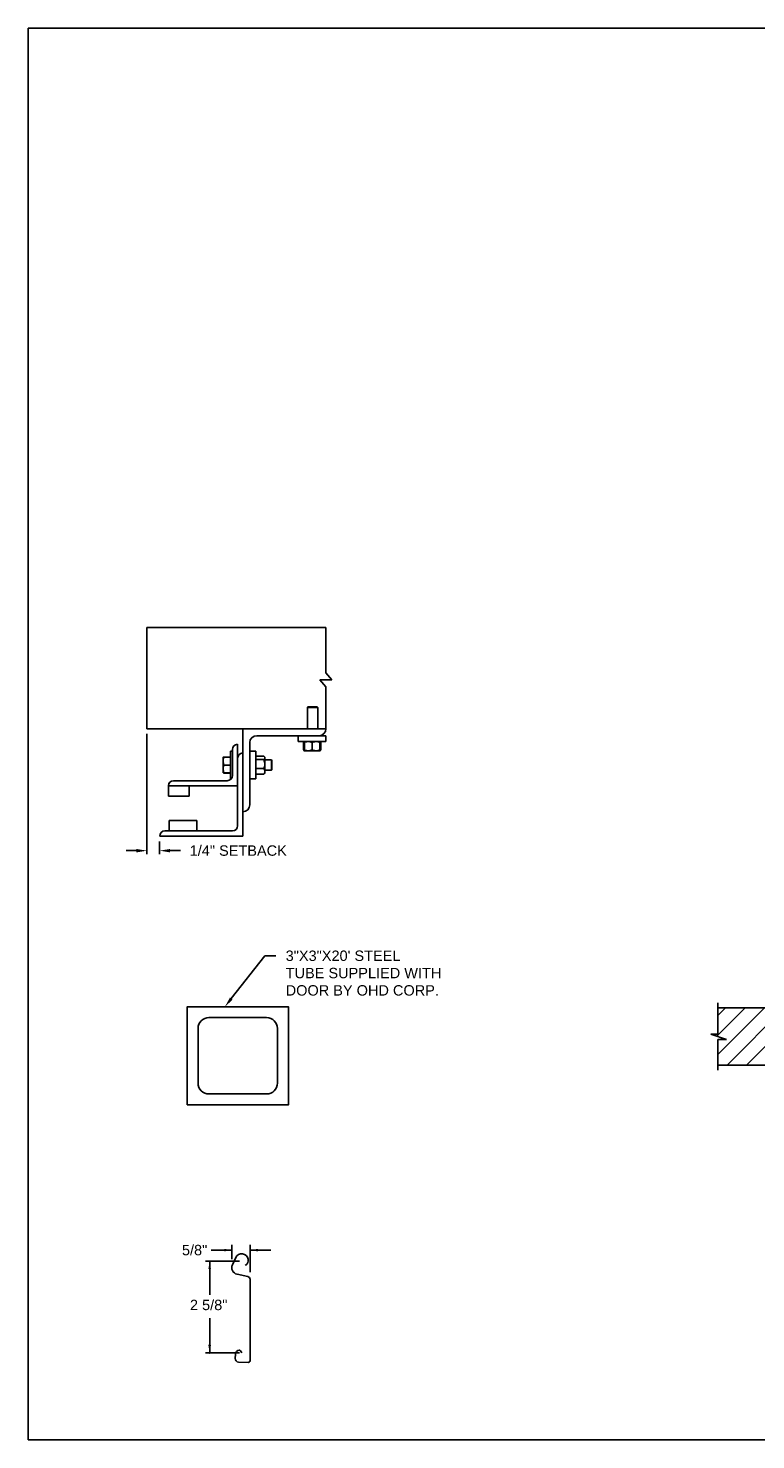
# Model space of a CAD drawing. Header units: inches. Extents: x 169.6 to 213.7, y 195.1 to 266.5.
# Tile 48 of 53: x 169.6 to 176.2, y 234.4 to 247.2. Entities that reach past the tile are written whole.
import ezdxf
from ezdxf import colors
from ezdxf.entities.mleader import LeaderData, LeaderLine
from ezdxf.math import Vec2, Vec3

# ---------------------------------------------------------------- set-up
doc = ezdxf.new("R2010")
doc.units = ezdxf.units.IN
doc.header["$LTSCALE"] = 0.25
doc.header["$MEASUREMENT"] = 0
for name, color, linetype in [('ANNOTATIONS', 1, 'Continuous'), ('CRANK LH', 7, 'Continuous'), ('DETAILS', 4, 'Continuous')]:
    doc.layers.add(name, color=color, linetype=linetype)
doc.styles.add('ARIAL', font='arial.ttf', dxfattribs={"height": 0.09375})
doc.dimstyles.new('STANDARD$0', dxfattribs={"dimtxt": 0.09375, "dimasz": 0.09375, "dimexe": 0.03125, "dimexo": 0.046875, "dimgap": 0.09, "dimtad": 0, "dimtih": 1, "dimtoh": 1, "dimdec": 4, "dimzin": 0, "dimdsep": 46, "dimtxsty": 'ARIAL', "dimcen": 0.09, "dimadec": 0, "dimazin": 0, "dimtfac": 1, "dimtdec": 4, "dimtofl": 0, "dimtmove": 0, "dimatfit": 1, "dimfxl": 1, "dimtolj": 1, "dimtzin": 0, "dimarcsym": 0})

# ---------------------------------------------------------------- blocks, each defined once
blk = doc.blocks.new('*D14')
at = {"layer": 'ANNOTATIONS', "color": 0, "lineweight": -2, "transparency": 16777216}
for p, q in [((170.659, 240.815), (170.659, 239.73)), ((170.774, 239.846), (170.774, 239.73)), ((170.565, 239.762), (170.472, 239.762)), ((170.868, 239.762), (170.962, 239.762))]:
    blk.add_line(p, q, dxfattribs=at)
at = {"layer": 'ANNOTATIONS', "color": 0, "transparency": 16777216}
for points in [[(170.565, 239.777), (170.565, 239.746), (170.659, 239.762)], [(170.868, 239.777), (170.868, 239.746), (170.774, 239.762)]]:
    blk.add_solid(points, dxfattribs=at)
at = {"layer": 'defpoints', "color": 0, "transparency": 16777216}
for p in [(170.659, 240.862), (170.774, 239.893), (170.774, 239.762)]:
    blk.add_point(p, dxfattribs=at)
at = {"layer": 'ANNOTATIONS', "color": 0, "transparency": 16777216, "insert": (171.483, 239.762), "char_height": 0.09375, "attachment_point": 5, "style": 'ARIAL'}
blk.add_mtext('\\A1;1/4" SETBACK', dxfattribs=at)

msp = doc.modelspace()

# ---------------------------------------------------------------- hatches: boundary and pattern name
at = {"layer": 'CRANK LH'}
h = msp.add_hatch(dxfattribs=at)
h.set_pattern_fill('ANSI31', color=256, style=0)
h.set_pattern_definition([(45, (-19.06376, -18.99941), (-0.08838835, 0.08838835), [])])
h.paths.add_polyline_path([(176.49639, 238.34305), (175.80889, 238.34305), (175.80889, 238.10585), (175.74478, 238.10585), (175.88685, 238.05895), (175.80889, 238.05895), (175.80889, 237.82743), (176.49639, 237.82743), (176.49639, 237.98993)])

# ---------------------------------------------------------------- linework, layer by layer
at = {"layer": 'ANNOTATIONS'}
for p, q in [((171.42624, 236.15789), (171.23874, 236.15789)), ((171.42624, 236.07614), (171.42624, 236.20477)), ((171.59076, 235.95778), (171.59076, 236.20477)), ((171.59076, 236.15789), (171.77826, 236.15789)), ((171.49457, 236.05746), (171.18677, 236.05746)), ((171.22525, 236.05746), (171.22525, 235.75589)), ((171.22525, 235.23024), (171.22525, 235.54493)), ((171.49457, 235.23024), (171.18677, 235.23024))]:
    msp.add_line(p, q, dxfattribs=at)
for p in [(171.55494, 236.02594), (171.22525, 235.30475), (171.22525, 235.23024)]:
    msp.add_point(p, dxfattribs=at)
for points in [[(171.35592, 236.14617), (171.35592, 236.16961), (171.42624, 236.15789)], [(171.66108, 236.16961), (171.66108, 236.14617), (171.59076, 236.15789)], [(171.23697, 235.98714), (171.21352, 235.98714), (171.22525, 236.05746)], [(171.23697, 235.30057), (171.21352, 235.30057), (171.22525, 235.23024)]]:
    msp.add_solid(points, dxfattribs=at)
at = {"layer": 'CRANK LH', "linetype": 'Continuous'}
for p, q in [((175.80889, 238.10585), (175.80889, 238.38993)), ((175.88685, 238.05895), (175.74478, 238.10585)), ((175.74478, 238.10585), (175.80889, 238.10585)), ((175.80889, 237.78055), (175.80889, 238.05895)), ((175.80889, 238.05895), (175.88685, 238.05895))]:
    msp.add_line(p, q, dxfattribs=at)
at = {"layer": 'CRANK LH'}
for p, q in [((175.80889, 238.34305), (176.49639, 238.34305)), ((175.80889, 237.82743), (176.49639, 237.82743))]:
    msp.add_line(p, q, dxfattribs=at)
at = {"layer": 'defpoints'}
msp.add_lwpolyline([(189.05875, 234.44685), (169.58887, 234.44685), (169.58887, 247.18196), (189.05875, 247.18196)], close=True, dxfattribs=at)
at = {"layer": 'DETAILS'}
for p, q in [((172.32668, 241.30234), (172.27235, 241.36559)), ((172.21802, 241.30234), (172.32668, 241.30234)), ((172.27235, 241.23909), (172.21802, 241.30234)), ((172.11086, 241.05859), (172.10625, 241.05398)), ((172.10625, 240.86184), (172.10625, 241.05398)), ((172.10625, 241.05398), (172.2, 241.05398)), ((172.11086, 241.05859), (172.1954, 241.05859)), ((172.1954, 241.05859), (172.2, 241.05398)), ((172.2, 241.05398), (172.2, 240.86184)), ((171.52434, 239.89309), (171.52434, 240.86184)), ((171.47746, 240.72121), (171.47746, 239.98684)), ((171.58684, 240.17434), (171.58684, 240.73684)), ((171.64934, 240.79934), (172.27434, 240.79934)), ((172.02434, 240.74609), (172.02434, 240.79934)), ((172.27434, 240.74609), (172.02434, 240.74609)), ((172.07335, 240.73851), (172.07028, 240.73671)), ((172.07028, 240.73671), (172.07028, 240.67234)), ((172.07244, 240.73671), (172.07244, 240.67234)), ((172.07587, 240.74337), (172.07886, 240.74594)), ((172.07903, 240.73799), (172.07639, 240.73671)), ((172.07639, 240.73671), (172.07639, 240.67234)), ((172.07903, 240.73671), (172.07903, 240.67234)), ((172.14934, 240.73671), (172.14934, 240.67234)), ((172.21965, 240.73671), (172.21965, 240.67234)), ((172.22228, 240.73671), (172.22228, 240.67234)), ((172.22624, 240.73671), (172.22624, 240.67234)), ((172.2284, 240.73671), (172.2284, 240.67234)), ((172.27434, 240.79934), (172.27434, 240.74609)), ((171.34659, 240.60403), (171.3466, 240.60404)), ((171.34659, 240.60403), (171.34659, 240.60403)), ((171.34659, 240.4634), (171.34659, 240.60403)), ((171.41209, 240.60592), (171.35287, 240.60592)), ((171.41209, 240.60519), (171.35287, 240.60519)), ((171.41209, 240.60515), (171.35287, 240.60515)), ((171.41209, 240.60493), (171.35287, 240.60493)), ((171.41209, 240.60409), (171.35287, 240.60409)), ((171.41209, 240.65871), (171.43059, 240.65871)), ((171.41209, 240.65871), (171.41209, 240.40871)), ((171.43059, 240.67434), (171.43059, 240.43996)), ((171.58684, 240.65871), (171.64009, 240.65871)), ((171.64009, 240.65871), (171.64009, 240.40871)), ((171.64009, 240.60403), (171.64209, 240.60403)), ((171.64209, 240.45321), (171.64209, 240.61421)), ((171.64209, 240.61421), (171.71384, 240.61421)), ((171.64209, 240.58311), (171.71384, 240.58311)), ((171.71821, 240.60983), (171.72321, 240.60403)), ((171.72321, 240.4634), (171.72321, 240.60403)), ((171.72321, 240.58059), (171.78248, 240.58059)), ((171.78248, 240.58059), (171.78709, 240.57598)), ((171.78248, 240.58059), (171.78248, 240.48684)), ((171.78709, 240.57598), (171.78709, 240.49144)), ((172.07335, 240.67054), (172.07028, 240.67234)), ((172.07681, 240.66999), (172.07244, 240.67234)), ((172.07903, 240.66296), (172.07587, 240.66569)), ((172.07903, 240.67106), (172.07639, 240.67234)), ((172.07903, 240.66296), (172.21965, 240.66296)), ((171.34659, 240.4634), (171.34659, 240.4634)), ((171.3466, 240.46337), (171.3466, 240.46338)), ((171.34661, 240.46337), (171.3466, 240.46337)), ((171.34664, 240.46332), (171.34661, 240.46337)), ((171.35264, 240.46334), (171.35287, 240.46249)), ((171.35264, 240.46233), (171.35287, 240.4615)), ((171.41209, 240.53385), (171.35287, 240.53385)), ((171.41209, 240.46347), (171.35287, 240.46347)), ((171.41209, 240.46333), (171.35287, 240.46333)), ((171.41209, 240.46249), (171.35287, 240.46249)), ((171.41209, 240.46228), (171.35287, 240.46228)), ((171.41209, 240.46224), (171.35287, 240.46224)), ((171.41209, 240.4615), (171.35287, 240.4615)), ((171.64209, 240.4634), (171.64009, 240.4634)), ((171.64209, 240.50261), (171.71384, 240.50261)), ((171.64209, 240.45321), (171.71384, 240.45321)), ((171.72321, 240.4634), (171.71821, 240.4576)), ((171.78248, 240.48684), (171.72321, 240.48684)), ((171.78709, 240.49144), (171.78248, 240.48684)), ((170.85246, 240.34963), (170.85246, 240.25246)), ((170.85246, 240.34621), (171.47746, 240.34621)), ((171.38371, 240.39309), (170.89934, 240.39309)), ((171.03996, 240.25246), (171.03996, 240.34621)), ((171.41865, 240.40871), (171.41209, 240.40871)), ((171.64009, 240.40871), (171.58684, 240.40871)), ((170.85246, 240.25246), (171.03996, 240.25246)), ((171.43059, 239.93996), (170.82121, 239.93996)), ((171.11028, 240.03371), (170.86028, 240.03371)), ((170.86028, 240.03371), (170.86028, 239.93996)), ((171.11028, 239.93996), (171.11028, 240.03371)), ((170.77434, 239.89309), (171.52434, 239.89309))]:
    msp.add_line(p, q, dxfattribs=at)
for points in [[(172.27235, 241.36559), (172.27235, 241.77384), (170.65901, 241.77384), (170.65901, 240.86184), (172.27434, 240.86184)], [(172.27235, 240.86184), (172.27235, 241.23909)]]:
    msp.add_lwpolyline(points, dxfattribs=at)
at = {"layer": 'DETAILS', "linetype": 'Continuous'}
msp.add_lwpolyline([(171.02267, 237.46864), (171.93492, 237.46864), (171.93492, 238.3534), (171.02267, 238.3534)], close=True, dxfattribs=at)
msp.add_lwpolyline([(171.73889, 237.56666, 0.41421356), (171.8369, 237.66468), (171.8369, 238.15737, 0.41421356), (171.73889, 238.25538), (171.2187, 238.25538, 0.41421356), (171.12068, 238.15737), (171.12068, 237.66468, 0.41421356), (171.2187, 237.56666)], format="xyb", close=True, dxfattribs=at)
at = {"layer": 'DETAILS'}
msp.add_lwpolyline([(171.54457, 236.02075, 0.33746117), (171.5715, 236.05881), (171.57118, 236.07669, 0.73725505), (171.46103, 236.09155), (171.43022, 236.02513, 0.47976839), (171.47203, 235.94081), (171.57045, 235.91924, -0.21720182), (171.59076, 235.89528), (171.59076, 235.82661), (171.59076, 235.16057, -0.36619075), (171.57102, 235.14515), (171.48636, 235.14787, -0.41028649), (171.45509, 235.18138), (171.45703, 235.21868, -0.37745755), (171.49086, 235.255, -0.31905635), (171.50274, 235.24952), (171.51381, 235.23024)], format="xyb", dxfattribs=at)
for centre, radius, start, end in [((172.21184, 240.86184), 0.0625, 270, 0), ((171.47746, 240.67434), 0.04688, 90, 180), ((171.64934, 240.73684), 0.0625, 90, 180), ((171.52434, 240.59621), 0.04688, 90, 180), ((171.38371, 240.43996), 0.04688, 270, 0), ((170.89769, 240.34785), 0.04527, 87.917978, 177.754387), ((170.89934, 240.34621), 0.04688, 90, 180), ((171.52434, 240.17434), 0.0625, 270, 0), ((170.82121, 239.89309), 0.04688, 90, 180), ((171.43059, 239.98684), 0.04688, 270, 0)]:
    msp.add_arc(centre, radius, start, end, dxfattribs=at)
for points, knots in [([(172.07028, 240.73671), (172.07209, 240.73958), (172.07391, 240.74247), (172.07586, 240.74335), (172.07587, 240.74336)], [0, 0, 0, 0, 0.99332562, 1, 1, 1, 1]), ([(172.07244, 240.73671), (172.07311, 240.73808), (172.07471, 240.74131), (172.07646, 240.74425), (172.07755, 240.74473), (172.07766, 240.74478)], [0, 0, 0, 0, 0.39860917, 0.94310679, 1, 1, 1, 1]), ([(172.07903, 240.74002), (172.07851, 240.73983), (172.07625, 240.73899), (172.0741, 240.7377), (172.07244, 240.73671)], [0, 0, 0, 0, 0.22784114, 1, 1, 1, 1]), ([(172.11418, 240.74609), (172.10926, 240.74573), (172.09924, 240.74501), (172.08759, 240.7408), (172.08096, 240.73763), (172.07903, 240.73671)], [0, 0, 0, 0, 0.40629057, 0.82726642, 1, 1, 1, 1]), ([(172.07903, 240.73671), (172.07903, 240.73811), (172.07903, 240.7414), (172.07903, 240.7452), (172.07903, 240.74579), (172.07903, 240.74609)], [0, 0, 0, 0, 0.26545991, 0.62807649, 1, 1, 1, 1]), ([(172.14934, 240.73671), (172.14387, 240.73918), (172.13274, 240.74419), (172.12058, 240.74607), (172.11435, 240.74609), (172.11418, 240.74609)], [0, 0, 0, 0, 0.48434141, 0.98632773, 1, 1, 1, 1]), ([(172.18449, 240.74609), (172.17957, 240.74573), (172.16955, 240.74501), (172.1579, 240.7408), (172.15127, 240.73763), (172.14934, 240.73671)], [0, 0, 0, 0, 0.40629057, 0.82726642, 1, 1, 1, 1]), ([(172.21965, 240.73671), (172.21418, 240.73918), (172.20305, 240.74419), (172.19089, 240.74607), (172.18466, 240.74609), (172.18449, 240.74609)], [0, 0, 0, 0, 0.48434141, 0.98632773, 1, 1, 1, 1]), ([(172.21965, 240.73671), (172.21965, 240.73811), (172.21965, 240.7414), (172.21965, 240.7452), (172.21965, 240.74579), (172.21965, 240.74609)], [0, 0, 0, 0, 0.26545991, 0.62807649, 1, 1, 1, 1]), ([(172.21982, 240.74579), (172.22012, 240.74537), (172.2208, 240.74446), (172.22162, 240.7407), (172.22212, 240.7377), (172.22228, 240.73671)], [0, 0, 0, 0, 0.36178326, 0.79041419, 1, 1, 1, 1]), ([(172.22102, 240.74464), (172.22129, 240.74448), (172.2226, 240.74375), (172.22434, 240.74067), (172.22577, 240.73769), (172.22624, 240.73671)], [0, 0, 0, 0, 0.15175447, 0.72144224, 1, 1, 1, 1]), ([(172.2284, 240.73671), (172.22659, 240.73958), (172.22477, 240.74247), (172.22281, 240.74335), (172.2228, 240.74336)], [0, 0, 0, 0, 0.99332562, 1, 1, 1, 1]), ([(171.35287, 240.60409), (171.35111, 240.59839), (171.34757, 240.58688), (171.34692, 240.57497), (171.34659, 240.56897)], [0, 0, 0, 0, 0.49545796, 1, 1, 1, 1]), ([(171.34659, 240.60403), (171.3468, 240.60403), (171.34723, 240.60405), (171.34991, 240.60407), (171.35211, 240.60409), (171.35287, 240.60409)], [0, 0, 0, 0, 0.3928666, 0.79169603, 1, 1, 1, 1]), ([(171.34659, 240.56897), (171.3466, 240.56814), (171.34665, 240.56183), (171.34802, 240.54994), (171.35124, 240.53925), (171.35287, 240.53385)], [0, 0, 0, 0, 0.07010266, 0.53079095, 1, 1, 1, 1]), ([(171.35287, 240.60493), (171.35152, 240.60482), (171.34882, 240.60458), (171.34692, 240.60429), (171.34672, 240.6041), (171.34665, 240.60404)], [0, 0, 0, 0, 0.39883061, 0.80149747, 1, 1, 1, 1]), ([(171.35287, 240.60515), (171.35152, 240.605), (171.34882, 240.60471), (171.34693, 240.60435), (171.34673, 240.60412), (171.34667, 240.60405)], [0, 0, 0, 0, 0.40277376, 0.80942169, 1, 1, 1, 1]), ([(171.35287, 240.60592), (171.35153, 240.60568), (171.34883, 240.60518), (171.34698, 240.60457), (171.34678, 240.60421), (171.34672, 240.60411)], [0, 0, 0, 0, 0.41812145, 0.84026469, 1, 1, 1, 1]), ([(171.71384, 240.61421), (171.71523, 240.6129), (171.71853, 240.60978), (171.72233, 240.60459), (171.72292, 240.60066), (171.72321, 240.59866)], [0, 0, 0, 0, 0.26545991, 0.62807649, 1, 1, 1, 1]), ([(171.72321, 240.59866), (171.7232, 240.59831), (171.72314, 240.59598), (171.7216, 240.59163), (171.71785, 240.58682), (171.71483, 240.58403), (171.71384, 240.58311)], [0, 0, 0, 0, 0.06653229, 0.43528257, 0.81455084, 1, 1, 1, 1]), ([(171.71384, 240.58311), (171.7163, 240.57685), (171.72132, 240.56411), (171.7232, 240.55019), (171.72321, 240.54305), (171.72321, 240.54286)], [0, 0, 0, 0, 0.48434141, 0.98632773, 1, 1, 1, 1]), ([(172.07028, 240.67234), (172.07209, 240.66947), (172.07391, 240.66659), (172.07586, 240.6657), (172.07587, 240.66569)], [0, 0, 0, 0, 0.99332562, 1, 1, 1, 1]), ([(172.07244, 240.67234), (172.07311, 240.67097), (172.07471, 240.66774), (172.07646, 240.6648), (172.07755, 240.66432), (172.07766, 240.66427)], [0, 0, 0, 0, 0.39860917, 0.94310679, 1, 1, 1, 1]), ([(172.07639, 240.67234), (172.07663, 240.67095), (172.07719, 240.66767), (172.07802, 240.66419), (172.07861, 240.66364), (172.07886, 240.66342)], [0, 0, 0, 0, 0.30001685, 0.70983799, 1, 1, 1, 1]), ([(172.11418, 240.66296), (172.10926, 240.66332), (172.09924, 240.66405), (172.08759, 240.66825), (172.08096, 240.67142), (172.07903, 240.67234)], [0, 0, 0, 0, 0.40629057, 0.82726642, 1, 1, 1, 1]), ([(172.07903, 240.67234), (172.07903, 240.67095), (172.07903, 240.66765), (172.07903, 240.66385), (172.07903, 240.66326), (172.07903, 240.66296)], [0, 0, 0, 0, 0.26545991, 0.62807649, 1, 1, 1, 1]), ([(172.14934, 240.67234), (172.14387, 240.66988), (172.13274, 240.66486), (172.12058, 240.66298), (172.11435, 240.66296), (172.11418, 240.66296)], [0, 0, 0, 0, 0.48434141, 0.98632773, 1, 1, 1, 1]), ([(172.18449, 240.66296), (172.17957, 240.66332), (172.16955, 240.66405), (172.1579, 240.66825), (172.15127, 240.67142), (172.14934, 240.67234)], [0, 0, 0, 0, 0.40629057, 0.82726642, 1, 1, 1, 1]), ([(172.21965, 240.67234), (172.21418, 240.66988), (172.20305, 240.66486), (172.19089, 240.66298), (172.18466, 240.66296), (172.18449, 240.66296)], [0, 0, 0, 0, 0.48434141, 0.98632773, 1, 1, 1, 1]), ([(172.21965, 240.67234), (172.21965, 240.67095), (172.21965, 240.66765), (172.21965, 240.66385), (172.21965, 240.66326), (172.21965, 240.66296)], [0, 0, 0, 0, 0.26545991, 0.62807649, 1, 1, 1, 1]), ([(172.21982, 240.66327), (172.22012, 240.66368), (172.2208, 240.66459), (172.22162, 240.66835), (172.22212, 240.67135), (172.22228, 240.67234)], [0, 0, 0, 0, 0.36127383, 0.7902469, 1, 1, 1, 1]), ([(172.22102, 240.66442), (172.22129, 240.66457), (172.2226, 240.66531), (172.22434, 240.66838), (172.22577, 240.67136), (172.22624, 240.67234)], [0, 0, 0, 0, 0.15175447, 0.72144224, 1, 1, 1, 1]), ([(172.2284, 240.67234), (172.22659, 240.66947), (172.22477, 240.66659), (172.22281, 240.6657), (172.2228, 240.66569)], [0, 0, 0, 0, 0.993325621, 1, 1, 1, 1]), ([(171.35287, 240.53385), (171.35111, 240.52813), (171.34757, 240.5166), (171.34692, 240.50467), (171.34659, 240.49866)], [0, 0, 0, 0, 0.49545796, 1, 1, 1, 1]), ([(171.34659, 240.49866), (171.3466, 240.49782), (171.34665, 240.49151), (171.34802, 240.4796), (171.35124, 240.46888), (171.35287, 240.46347)], [0, 0, 0, 0, 0.070102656, 0.530790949, 1, 1, 1, 1]), ([(171.35287, 240.46347), (171.35211, 240.46346), (171.34993, 240.46345), (171.34725, 240.46343), (171.34681, 240.46341), (171.34659, 240.4634)], [0, 0, 0, 0, 0.2083045, 0.6015254, 1, 1, 1, 1]), ([(171.34659, 240.4634), (171.34666, 240.4634), (171.34687, 240.46338), (171.3488, 240.46336), (171.35151, 240.46334), (171.35287, 240.46333)], [0, 0, 0, 0, 0.22973043, 0.61267004, 1, 1, 1, 1]), ([(171.72321, 240.54286), (171.72286, 240.53723), (171.72213, 240.52576), (171.71793, 240.51242), (171.71476, 240.50482), (171.71384, 240.50261)], [0, 0, 0, 0, 0.40629057, 0.82726642, 1, 1, 1, 1]), ([(171.71384, 240.50261), (171.7163, 240.49877), (171.72132, 240.49095), (171.7232, 240.48241), (171.72321, 240.47803), (171.72321, 240.47791)], [0, 0, 0, 0, 0.484341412, 0.986327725, 1, 1, 1, 1]), ([(171.72321, 240.47791), (171.72286, 240.47446), (171.72213, 240.46742), (171.71793, 240.45923), (171.71476, 240.45457), (171.71384, 240.45321)], [0, 0, 0, 0, 0.40629057, 0.82726642, 1, 1, 1, 1]), ([(171.71805, 240.45769), (171.71764, 240.45711), (171.71653, 240.45558), (171.71488, 240.45413), (171.71384, 240.45321)], [0, 0, 0, 0, 0.37432244, 1, 1, 1, 1])]:
    msp.add_open_spline(points, degree=3, knots=knots, dxfattribs=at)

# ---------------------------------------------------------------- texts
at = {"layer": 'ANNOTATIONS', "style": 'ARIAL'}
msp.add_text('2 5/8"', height=0.09375, dxfattribs=at).set_placement((171.0474, 235.61638))
at = {"layer": 'ANNOTATIONS', "insert": (171.08939, 236.15789), "char_height": 0.09375, "attachment_point": 5, "style": 'ARIAL'}
msp.add_mtext('\\A1;5/8"', dxfattribs=at)

# ---------------------------------------------------------------- dimensions: what is measured, and where the dimension line sits
at = {"layer": 'ANNOTATIONS'}
dim = msp.add_linear_dim(base=(170.77434, 239.76161), p1=(170.65901, 240.86184), p2=(170.77434, 239.89309), text='1/4" SETBACK', dimstyle='STANDARD$0', override={"dimarcsym": 1}, dxfattribs=at)
dim.commit()
dim.dimension.update_dxf_attribs({"geometry": '*D14', "text_midpoint": (171.48273, 239.76161), "dimtype": 160})

# ---------------------------------------------------------------- leaders
ml = msp.add_multileader_mtext('Standard', dxfattribs=at)
ml.set_content('3"X3"X20\' STEEL TUBE SUPPLIED WITH DOOR BY OHD CORP.', color=256, style='ARIAL')
ml.set_leader_properties()
ml.build(insert=Vec2(0, 0))
ml.multileader.update_dxf_attribs({"dogleg_length": 0.36, "arrow_head_size": 0.09375})
ctx = ml.context
ctx.base_point, ctx.char_height, ctx.arrow_head_size, ctx.landing_gap_size, ctx.plane_origin = Vec3(171.8206, 238.81312), 0.09375, 0.09375, 0.09, Vec3(171.03557, 238.37989)
notes = []
notes.append((ctx, [(0, (1, 1, 0), (171.72265, 238.81312), (1, 0), 0.09796, [(0, [(171.36258, 238.3534)], 0, [])])]))
ctx.mtext.insert, ctx.mtext.width, ctx.mtext.flow_direction = Vec3(171.9106, 238.8608), 1.4026992, 5
for ctx, leaders in notes:
    for number, flags, end, landing, length, lines in leaders:
        leader = LeaderData()
        leader.index, (leader.has_last_leader_line, leader.has_dogleg_vector, leader.attachment_direction) = number, flags
        leader.last_leader_point, leader.dogleg_vector, leader.dogleg_length = Vec3(end), Vec3(landing), length
        for number, points, colour, breaks in lines:
            line = LeaderLine()
            line.index, line.vertices, line.color, line.breaks = number, Vec3.list(points), colors.encode_raw_color(colour), breaks
            leader.lines.append(line)
        ctx.leaders.append(leader)

doc.saveas('drawing.dxf')
